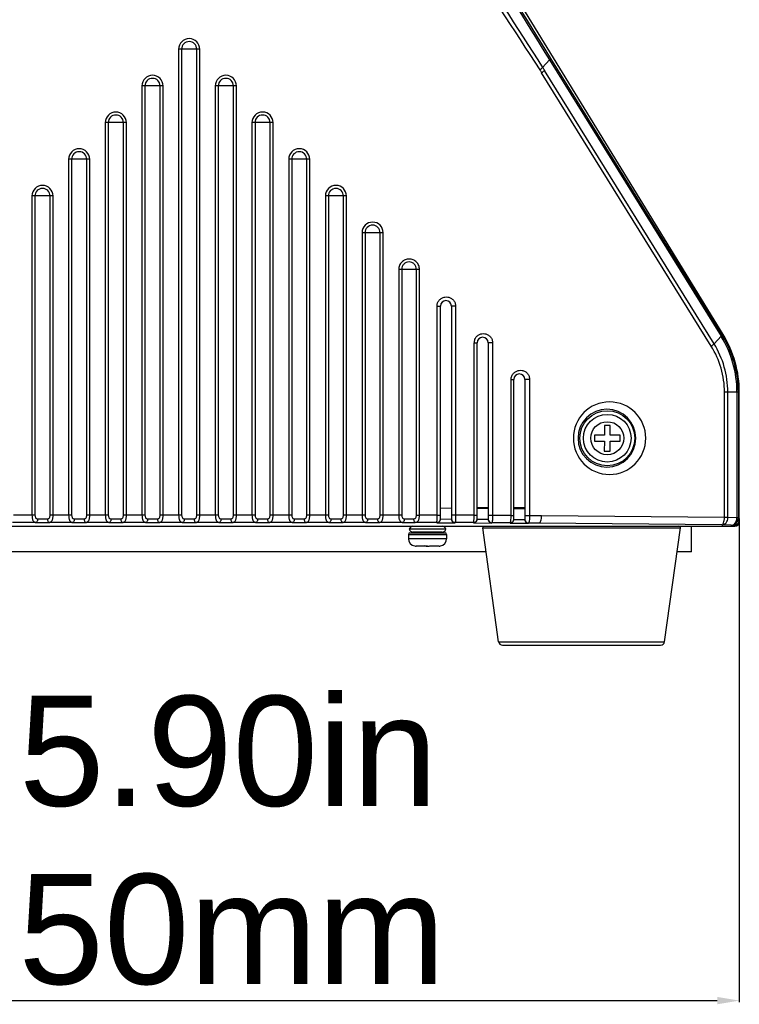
# Model space of a CAD drawing. Header units: millimetres. Extents: x 19192 to 20904, y 1507 to 2734.
# Tile 68 of 80: x 20479 to 20577, y 2331 to 2465. Entities that reach past the tile are written whole.
import ezdxf

# ---------------------------------------------------------------- set-up
doc = ezdxf.new("R2010")
doc.units = ezdxf.units.MM
doc.layers.add('02___PRT_ALL_AXES', color=7, linetype='Continuous')
doc.layers.add('LAY0001', color=7, linetype='Continuous')
doc.layers.add('粗实线', color=3, linetype='Continuous', lineweight=30)
doc.styles.get("Standard").update_dxf_attribs({"font": 'Arial Regular.ttf'})
doc.dimstyles.new('ISO-25', dxfattribs={"dimtxt": 15, "dimasz": 3, "dimexe": 0.2, "dimexo": 0, "dimgap": 2, "dimtad": 1, "dimdec": 1, "dimdsep": 46, "dimtxsty": 'Standard', "dimcen": 0, "dimadec": 0, "dimazin": 0, "dimtfac": 1, "dimtdec": 1, "dimtofl": 0, "dimtmove": 0, "dimatfit": 3, "dimfxl": 1, "dimarcsym": 0})

# ---------------------------------------------------------------- blocks, each defined once
blk = doc.blocks.new('*D67')
at = {"layer": 'Defpoints', "color": 0, "transparency": 16777216}
for p in [(20426.69, 2397.37), (20576.69, 2397.37), (20576.69, 2331.74)]:
    blk.add_point(p, dxfattribs=at)
at = {"layer": '粗实线', "color": 0, "lineweight": -2, "transparency": 16777216}
for p, q in [((20426.69, 2397.37), (20426.69, 2331.54)), ((20576.69, 2397.37), (20576.69, 2331.54)), ((20429.69, 2331.74), (20573.69, 2331.74))]:
    blk.add_line(p, q, dxfattribs=at)
at = {"layer": '粗实线', "color": 0, "transparency": 16777216}
for points in [[(20429.69, 2332.24), (20429.69, 2331.24), (20426.69, 2331.74)], [(20573.69, 2332.24), (20573.69, 2331.24), (20576.69, 2331.74)]]:
    blk.add_solid(points, dxfattribs=at)
at = {"layer": '粗实线', "color": 0, "transparency": 16777216, "insert": (20501.69, 2341.39), "char_height": 15, "attachment_point": 5}
blk.add_mtext('150mm', dxfattribs=at)

msp = doc.modelspace()

# ---------------------------------------------------------------- linework, layer by layer
at = {"color": 7, "linetype": 'Continuous'}
for p, q in [((20574.48, 2422.48), (20541.15, 2476.82)), ((20503.13, 2461.37), (20500.25, 2461.37)), ((20500.25, 2461.37), (20500.25, 2397.89)), ((20500.66, 2461.37), (20500.66, 2397.89)), ((20502.72, 2397.89), (20502.72, 2461.37)), ((20503.13, 2397.89), (20503.13, 2461.37)), ((20550.83, 2459.91), (20549.87, 2458.89)), ((20550.83, 2459.91), (20574.2, 2422.25)), ((20550.94, 2460.11), (20574.32, 2422.44)), ((20572.86, 2420.91), (20549.73, 2458.17)), ((20573.24, 2421.23), (20550.12, 2458.49)), ((20498.13, 2456.37), (20495.25, 2456.37)), ((20495.25, 2456.37), (20495.25, 2397.89)), ((20495.66, 2456.37), (20495.66, 2397.89)), ((20497.72, 2397.89), (20497.72, 2456.37)), ((20498.13, 2397.89), (20498.13, 2456.37)), ((20508.13, 2456.37), (20505.25, 2456.37)), ((20505.25, 2456.37), (20505.25, 2397.89)), ((20505.66, 2456.37), (20505.66, 2397.89)), ((20507.72, 2397.89), (20507.72, 2456.37)), ((20508.13, 2397.89), (20508.13, 2456.37)), ((20493.13, 2451.37), (20490.25, 2451.37)), ((20490.25, 2451.37), (20490.25, 2397.89)), ((20490.66, 2451.37), (20490.66, 2397.89)), ((20492.72, 2397.89), (20492.72, 2451.37)), ((20493.13, 2397.89), (20493.13, 2451.37)), ((20513.13, 2451.37), (20510.25, 2451.37)), ((20510.25, 2451.37), (20510.25, 2397.89)), ((20510.66, 2451.37), (20510.66, 2397.89)), ((20512.72, 2397.89), (20512.72, 2451.37)), ((20513.13, 2397.89), (20513.13, 2451.37)), ((20488.13, 2446.37), (20485.25, 2446.37)), ((20485.25, 2446.37), (20485.25, 2397.89)), ((20485.66, 2446.37), (20485.66, 2397.89)), ((20487.72, 2397.89), (20487.72, 2446.37)), ((20488.13, 2397.89), (20488.13, 2446.37)), ((20518.13, 2446.37), (20515.25, 2446.37)), ((20515.25, 2446.37), (20515.25, 2397.89)), ((20515.66, 2446.37), (20515.66, 2397.89)), ((20517.72, 2397.89), (20517.72, 2446.37)), ((20518.13, 2397.89), (20518.13, 2446.37)), ((20483.13, 2441.37), (20480.25, 2441.37)), ((20480.25, 2441.37), (20480.25, 2397.89)), ((20480.66, 2441.37), (20480.66, 2397.89)), ((20482.72, 2397.89), (20482.72, 2441.37)), ((20483.13, 2397.89), (20483.13, 2441.37)), ((20523.13, 2441.37), (20520.25, 2441.37)), ((20520.25, 2441.37), (20520.25, 2397.89)), ((20520.66, 2441.37), (20520.66, 2397.89)), ((20522.72, 2397.89), (20522.72, 2441.37)), ((20523.13, 2397.89), (20523.13, 2441.37)), ((20528.13, 2436.37), (20525.25, 2436.37)), ((20525.25, 2436.37), (20525.25, 2397.89)), ((20525.66, 2436.37), (20525.66, 2397.89)), ((20527.72, 2397.89), (20527.72, 2436.37)), ((20528.13, 2397.89), (20528.13, 2436.37)), ((20533.09, 2431.37), (20530.26, 2431.37)), ((20530.26, 2431.37), (20530.26, 2397.89)), ((20530.66, 2431.37), (20530.66, 2397.89)), ((20532.67, 2397.89), (20532.67, 2431.37)), ((20533.09, 2397.89), (20533.09, 2431.37)), ((20535.49, 2426.37), (20535.94, 2426.37)), ((20535.49, 2397.89), (20535.49, 2426.37)), ((20535.94, 2397.36), (20535.94, 2426.37)), ((20538.01, 2426.37), (20537.44, 2426.37)), ((20537.44, 2426.37), (20537.44, 2397.35)), ((20538.01, 2426.37), (20538.01, 2397.88)), ((20574.2, 2422.25), (20573.24, 2421.23)), ((20574.28, 2422.34), (20574.2, 2422.25)), ((20574.2, 2422.25), (20574.23, 2422.21)), ((20574.32, 2422.44), (20574.35, 2422.4)), ((20574.35, 2422.4), (20574.48, 2422.48)), ((20540.54, 2421.37), (20540.94, 2421.37)), ((20540.54, 2397.87), (20540.54, 2421.37)), ((20540.94, 2397.34), (20540.94, 2421.37)), ((20543.06, 2421.37), (20542.44, 2421.37)), ((20542.44, 2421.37), (20542.44, 2397.33)), ((20543.06, 2421.37), (20543.06, 2397.85)), ((20545.58, 2416.37), (20545.94, 2416.37)), ((20545.58, 2397.83), (20545.58, 2416.37)), ((20545.94, 2397.3), (20545.94, 2416.37)), ((20548.1, 2416.37), (20547.44, 2416.37)), ((20547.44, 2416.37), (20547.44, 2397.29)), ((20548.1, 2416.37), (20548.1, 2397.81)), ((20576.69, 2414.64), (20574.66, 2414.64)), ((20574.66, 2397.55), (20574.66, 2414.64)), ((20575.12, 2397.55), (20575.12, 2414.64)), ((20576.37, 2414.64), (20576.37, 2397.5)), ((20576.56, 2414.64), (20576.56, 2397.5)), ((20576.69, 2396.97), (20576.69, 2414.64)), ((20558.3, 2410.12), (20558.29, 2408.77)), ((20559.1, 2410.12), (20558.3, 2410.12)), ((20559.09, 2408.77), (20559.1, 2410.12)), ((20558.29, 2408.77), (20556.94, 2408.78)), ((20556.94, 2408.78), (20556.94, 2407.98)), ((20560.44, 2408.76), (20559.09, 2408.77)), ((20560.44, 2407.96), (20560.44, 2408.76)), ((20556.94, 2407.98), (20558.29, 2407.97)), ((20558.29, 2407.97), (20558.28, 2406.62)), ((20559.08, 2406.62), (20559.09, 2407.97)), ((20559.09, 2407.97), (20560.44, 2407.96)), ((20558.28, 2406.62), (20559.08, 2406.62)), ((20535.94, 2398.86), (20537.44, 2398.85)), ((20542.44, 2398.87), (20540.94, 2398.87)), ((20540.94, 2398.84), (20542.44, 2398.83)), ((20547.44, 2398.87), (20545.94, 2398.87)), ((20545.94, 2398.8), (20547.44, 2398.79)), ((20546.19, 2398.8), (20546.19, 2398.87)), ((20480.66, 2397.89), (20477.72, 2397.89)), ((20485.66, 2397.89), (20482.72, 2397.89)), ((20490.66, 2397.89), (20487.72, 2397.89)), ((20495.66, 2397.89), (20492.72, 2397.89)), ((20500.66, 2397.89), (20497.72, 2397.89)), ((20505.66, 2397.89), (20502.72, 2397.89)), ((20510.66, 2397.89), (20507.72, 2397.89)), ((20515.66, 2397.89), (20512.72, 2397.89)), ((20520.66, 2397.89), (20517.72, 2397.89)), ((20525.66, 2397.89), (20522.72, 2397.89)), ((20530.66, 2397.89), (20527.72, 2397.89)), ((20532.67, 2397.89), (20533.09, 2397.89)), ((20535.49, 2397.89), (20533.09, 2397.89)), ((20535.49, 2397.89), (20535.94, 2397.89)), ((20538.01, 2397.88), (20537.44, 2397.88)), ((20540.54, 2397.87), (20538.01, 2397.88)), ((20540.54, 2397.87), (20540.94, 2397.87)), ((20543.06, 2397.85), (20542.44, 2397.85)), ((20545.58, 2397.83), (20543.06, 2397.85)), ((20545.58, 2397.83), (20545.94, 2397.83)), ((20548.1, 2397.81), (20547.44, 2397.81)), ((20549.73, 2397.8), (20548.1, 2397.81)), ((20574.66, 2397.55), (20549.73, 2397.8)), ((20575.12, 2397.55), (20574.66, 2397.55)), ((20576.37, 2397.5), (20575.12, 2397.55)), ((20576.56, 2397.5), (20576.37, 2397.5)), ((20576.56, 2397.5), (20576.69, 2397.37)), ((20427.29, 2396.37), (20576.09, 2396.37)), ((20480.77, 2396.89), (20477.61, 2396.89)), ((20485.77, 2396.89), (20482.61, 2396.89)), ((20490.77, 2396.89), (20487.61, 2396.89)), ((20495.77, 2396.89), (20492.61, 2396.89)), ((20500.77, 2396.89), (20497.61, 2396.89)), ((20505.77, 2396.89), (20502.61, 2396.89)), ((20510.77, 2396.89), (20507.61, 2396.89)), ((20515.77, 2396.89), (20512.61, 2396.89)), ((20520.77, 2396.89), (20517.61, 2396.89)), ((20525.77, 2396.89), (20522.61, 2396.89)), ((20530.02, 2396.89), (20527.61, 2396.89)), ((20530.78, 2396.89), (20530.02, 2396.89)), ((20535.44, 2396.89), (20532.51, 2396.89)), ((20535.44, 2396.85), (20535.44, 2396.89)), ((20535.44, 2396.85), (20537.94, 2396.84)), ((20535.94, 2397.36), (20537.44, 2397.35)), ((20537.94, 2396.88), (20537.94, 2396.84)), ((20540.44, 2396.87), (20537.94, 2396.88)), ((20540.44, 2396.83), (20540.44, 2396.87)), ((20540.44, 2396.83), (20542.94, 2396.81)), ((20540.94, 2397.34), (20542.44, 2397.33)), ((20541.72, 2396.14), (20568.66, 2396.14)), ((20542.94, 2396.85), (20542.94, 2396.81)), ((20545.44, 2396.83), (20542.94, 2396.85)), ((20545.44, 2396.79), (20545.44, 2396.83)), ((20545.44, 2396.79), (20547.94, 2396.77)), ((20545.94, 2397.3), (20547.44, 2397.29)), ((20547.94, 2396.81), (20547.94, 2396.77)), ((20549.38, 2396.8), (20547.94, 2396.81)), ((20574.3, 2396.55), (20549.38, 2396.8)), ((20570.19, 2392.87), (20570.19, 2396.37)), ((20575.56, 2396.5), (20574.3, 2396.55)), ((20575.56, 2396.5), (20575.69, 2396.37)), ((20531.59, 2395.27), (20536.79, 2395.27)), ((20536.68, 2395.97), (20531.7, 2395.97)), ((20531.79, 2395.47), (20536.59, 2395.47)), ((20536.19, 2395.57), (20532.19, 2395.57)), ((20536.79, 2394.67), (20531.59, 2394.67)), ((20532.44, 2393.68), (20532.45, 2393.69)), ((20532.44, 2393.68), (20532.44, 2393.68)), ((20533.82, 2393.67), (20532.63, 2393.67)), ((20534.19, 2393.68), (20533.82, 2393.69)), ((20533.82, 2393.67), (20533.82, 2393.69)), ((20534.56, 2393.67), (20534.56, 2393.69)), ((20535.75, 2393.67), (20534.56, 2393.67)), ((20534.58, 2393.67), (20534.58, 2393.69)), ((20534.6, 2393.67), (20534.6, 2393.69)), ((20534.62, 2393.69), (20534.62, 2393.67)), ((20535.93, 2393.68), (20535.93, 2393.69)), ((20535.94, 2393.68), (20535.93, 2393.68)), ((20535.95, 2393.69), (20535.94, 2393.68)), ((20535.94, 2393.68), (20535.94, 2393.68)), ((20542.18, 2392.87), (20461.2, 2392.87)), ((20570.19, 2392.87), (20568.2, 2392.87)), ((20543.87, 2380.64), (20566.51, 2380.64)), ((20544.42, 2380.17), (20565.96, 2380.17))]:
    msp.add_line(p, q, dxfattribs=at)
for radius in [3.75, 3.25, 2.25]:
    msp.add_circle((20558.69, 2408.37), radius, dxfattribs=at)
for centre, radius, start, end in [((26110, 5908.59), 6541.79, 211.643166, 211.812748), ((25630.43, 5742.82), 6049.48, 212.69126, 212.877428), ((26469.24, 6153.29), 6976.29, 211.806711, 211.966221), ((25356.12, 5604.96), 5744.87, 213.012059, 213.20849), ((20501.69, 2461.37), 1.44, 0, 180), ((20501.69, 2461.37), 1.03, 0, 180), ((20496.69, 2456.37), 1.44, 0, 180), ((20506.69, 2456.37), 1.44, 0, 180), ((20688.63, 2545.95), 164.31, 212.1286, 212.2915), ((20689.36, 2544.89), 163.86, 211.6558, 211.8203), ((20496.69, 2456.37), 1.03, 0, 180), ((20506.69, 2456.37), 1.03, 0, 180), ((20491.69, 2451.37), 1.44, 0, 180), ((20491.69, 2451.37), 1.03, 0, 180), ((20511.69, 2451.37), 1.44, 0, 180), ((20511.69, 2451.37), 1.03, 0, 180), ((20486.69, 2446.37), 1.44, 0, 180), ((20486.69, 2446.37), 1.03, 0, 180), ((20516.69, 2446.37), 1.44, 0, 180), ((20516.69, 2446.37), 1.03, 0, 180), ((20481.69, 2441.37), 1.44, 0, 180), ((20481.69, 2441.37), 1.03, 0, 180), ((20521.69, 2441.37), 1.44, 0, 180), ((20521.69, 2441.37), 1.03, 0, 180), ((20526.69, 2436.37), 1.44, 0, 180), ((20526.69, 2436.37), 1.03, 0, 180), ((20536.69, 2426.37), 0.75, 0, 180), ((20541.79, 2421.37), 1.25, 160.1846, 179.8833), ((20541.69, 2421.37), 0.75, 0, 180), ((20561.92, 2414.64), 14.45, 359.9988, 31.6047), ((20561.83, 2414.65), 14.72, 31.5285, 31.7627), ((20561.83, 2414.64), 14.73, 31.3392, 31.5285), ((20561.81, 2414.64), 14.75, 0.0012, 31.3381), ((20561.69, 2414.64), 15, 0, 31.5169), ((20562.86, 2414.64), 11.81, 359.9842, 32.0847), ((20562.61, 2414.64), 12.51, 359.982, 31.8079), ((20546.69, 2416.37), 0.75, 0, 180), ((20559, 2408.37), 4.94, 0.0032, 179.9968), ((20558.64, 2408.37), 3.94, 0.0027, 179.9973), ((20559, 2408.37), 4.94, 180.0032, 359.9968), ((20558.64, 2408.37), 3.94, 180.0027, 359.9973), ((20531.69, 2428.38), 30.99, 268.7897, 271.0841), ((20535.44, 2397.39), 0.5, 269.9724, 0.0079), ((20537.94, 2397.38), 0.5, 179.9921, 270.0276), ((20575.56, 2397.5), 1, 270.0471, 359.9529), ((20481.69, 2457.42), 60.53, 269.1265, 270.8735), ((20486.69, 2457.42), 60.53, 269.1265, 270.8735), ((20491.69, 2457.42), 60.53, 269.1265, 270.8735), ((20496.69, 2457.42), 60.53, 269.1265, 270.8735), ((20501.69, 2457.42), 60.53, 269.1265, 270.8735), ((20506.69, 2457.42), 60.53, 269.1265, 270.8735), ((20511.69, 2457.42), 60.53, 269.1265, 270.8735), ((20516.69, 2457.42), 60.53, 269.1265, 270.8735), ((20521.69, 2457.42), 60.53, 269.1265, 270.8735), ((20526.69, 2457.42), 60.53, 269.1265, 270.8735), ((20531.69, 2457.51), 60.63, 269.1339, 270.776), ((20532.19, 2395.87), 0.5, 90, 168.463), ((20536.19, 2395.87), 0.5, 11.537, 90), ((20540.44, 2397.37), 0.5, 269.9724, 0.0079), ((20541.92, 2396.17), 0.2, 90, 187.9072), ((20542.94, 2397.35), 0.5, 179.9921, 270.0276), ((20545.44, 2397.33), 0.5, 269.9724, 0.0079), ((20547.94, 2397.31), 0.5, 179.9921, 270.0276), ((20568.46, 2396.17), 0.2, 352.0928, 90), ((20576.09, 2396.97), 0.6, 270, 0), ((20531.79, 2395.27), 0.2, 90, 180), ((20532.19, 2396.07), 0.5, 191.537, 270), ((20536.19, 2396.07), 0.5, 270, 348.463), ((20536.59, 2395.27), 0.2, 0, 90), ((20532.59, 2394.67), 1, 180, 261.3065), ((20532.63, 2394.73), 1.06, 259.7896, 270.0072), ((20532.65, 2394.73), 1.06, 259.0545, 270.0075), ((20534.33, 2400.2), 6.52, 272.3353, 272.538), ((20535.75, 2394.73), 1.06, 269.9928, 280.2465), ((20535.75, 2394.71), 1.04, 280.2742, 280.9779), ((20535.79, 2394.67), 1, 278.6935, 0), ((20544.42, 2380.72), 0.55, 187.9072, 270), ((20565.96, 2380.72), 0.55, 270, 352.0928)]:
    msp.add_arc(centre, radius, start, end, dxfattribs=at)
for major_axis, start_param, end_param in [((-0.708, 0.708), -3.926648, -3.534081), ((0.708, -0.708), -0.392488, 0.785056)]:
    msp.add_ellipse((20575.69, 2397.37), major_axis=major_axis, ratio=0.999315, start_param=start_param, end_param=end_param, dxfattribs=at)
for points, knots in [([(20550.94, 2460.11), (20550.95, 2460.09), (20550.92, 2460), (20550.87, 2459.95), (20550.83, 2459.91)], [0, 0, 0, 0, 0.345694, 1, 1, 1, 1]), ([(20549.49, 2458.57), (20549.56, 2458.62), (20549.69, 2458.73), (20549.82, 2458.84), (20549.87, 2458.9)], [0, 0, 0, 0, 0.551897, 1, 1, 1, 1]), ([(20549.73, 2458.17), (20549.81, 2458.23), (20549.94, 2458.33), (20550.07, 2458.44), (20550.12, 2458.49)], [0, 0, 0, 0, 0.55199, 1, 1, 1, 1]), ([(20533.09, 2431.37), (20533.09, 2431.55), (20533.02, 2431.93), (20532.7, 2432.4), (20532.23, 2432.71), (20531.68, 2432.82), (20531.12, 2432.71), (20530.65, 2432.4), (20530.33, 2431.93), (20530.26, 2431.55), (20530.26, 2431.37)], [0, 0, 0, 0, 0.124874, 0.249809, 0.374747, 0.499612, 0.62451, 0.749555, 0.874744, 1, 1, 1, 1]), ([(20532.67, 2431.37), (20532.67, 2431.5), (20532.62, 2431.76), (20532.4, 2432.1), (20532.06, 2432.33), (20531.67, 2432.41), (20531.27, 2432.33), (20530.94, 2432.1), (20530.72, 2431.77), (20530.66, 2431.5), (20530.66, 2431.37)], [0, 0, 0, 0, 0.12489, 0.249831, 0.374765, 0.499616, 0.6245, 0.74954, 0.874735, 1, 1, 1, 1]), ([(20535.56, 2426.79), (20535.61, 2426.93), (20535.76, 2427.19), (20536.11, 2427.47), (20536.53, 2427.62), (20536.97, 2427.63), (20537.39, 2427.48), (20537.73, 2427.19), (20537.96, 2426.81), (20538.01, 2426.51), (20538.01, 2426.37)], [0, 0, 0, 0, 0.125359, 0.250467, 0.375288, 0.499906, 0.624516, 0.749356, 0.874545, 1, 1, 1, 1]), ([(20540.61, 2421.79), (20540.66, 2421.93), (20540.81, 2422.19), (20541.15, 2422.47), (20541.57, 2422.62), (20542.01, 2422.63), (20542.43, 2422.48), (20542.78, 2422.2), (20543, 2421.81), (20543.06, 2421.52), (20543.06, 2421.37)], [0, 0, 0, 0, 0.126032, 0.25119, 0.375477, 0.499263, 0.623161, 0.747811, 0.873513, 1, 1, 1, 1]), ([(20574.35, 2422.4), (20574.35, 2422.39), (20574.35, 2422.36), (20574.31, 2422.29), (20574.27, 2422.24), (20574.23, 2422.21)], [0, 0, 0, 0, 0.134689, 0.339238, 1, 1, 1, 1]), ([(20574.32, 2422.44), (20574.32, 2422.43), (20574.31, 2422.39), (20574.29, 2422.36), (20574.28, 2422.34)], [0, 0, 0, 0, 0.370565, 1, 1, 1, 1]), ([(20572.86, 2420.91), (20572.93, 2420.96), (20573.07, 2421.06), (20573.19, 2421.18), (20573.24, 2421.23)], [0, 0, 0, 0, 0.551942, 1, 1, 1, 1]), ([(20545.68, 2416.84), (20545.73, 2416.98), (20545.89, 2417.23), (20546.24, 2417.49), (20546.65, 2417.63), (20547.08, 2417.62), (20547.49, 2417.47), (20547.83, 2417.19), (20548.05, 2416.81), (20548.1, 2416.52), (20548.1, 2416.37)], [0, 0, 0, 0, 0.126905, 0.251954, 0.375361, 0.497928, 0.620835, 0.745255, 0.871811, 1, 1, 1, 1]), ([(20480.25, 2397.89), (20480.25, 2397.76), (20480.27, 2397.56), (20480.32, 2397.32), (20480.38, 2397.13), (20480.49, 2396.98), (20480.65, 2396.9), (20480.73, 2396.89), (20480.77, 2396.89)], [0, 0, 0, 0, 0.323868, 0.469563, 0.598416, 0.80656, 0.90067, 1, 1, 1, 1]), ([(20480.66, 2397.89), (20480.66, 2397.83), (20480.68, 2397.7), (20480.73, 2397.55), (20480.8, 2397.46), (20480.89, 2397.41), (20480.98, 2397.39), (20481.03, 2397.39)], [0, 0, 0, 0, 0.281588, 0.539485, 0.656496, 0.768979, 1, 1, 1, 1]), ([(20481.03, 2397.39), (20481.03, 2397.33), (20481.02, 2397.21), (20480.96, 2397.05), (20480.88, 2396.93), (20480.8, 2396.89), (20480.77, 2396.89)], [0, 0, 0, 0, 0.312816, 0.594761, 0.822527, 1, 1, 1, 1]), ([(20481.03, 2397.39), (20481.14, 2397.39), (20481.58, 2397.38), (20482.01, 2397.39), (20482.35, 2397.39)], [0, 0, 0, 0, 0.240049, 1, 1, 1, 1]), ([(20482.35, 2397.39), (20482.4, 2397.39), (20482.48, 2397.41), (20482.58, 2397.46), (20482.65, 2397.55), (20482.7, 2397.7), (20482.72, 2397.83), (20482.72, 2397.89)], [0, 0, 0, 0, 0.230889, 0.343283, 0.460215, 0.718135, 1, 1, 1, 1]), ([(20482.35, 2397.39), (20482.35, 2397.33), (20482.36, 2397.21), (20482.42, 2397.05), (20482.5, 2396.93), (20482.58, 2396.89), (20482.61, 2396.89)], [0, 0, 0, 0, 0.312812, 0.594757, 0.822525, 1, 1, 1, 1]), ([(20482.61, 2396.89), (20482.65, 2396.89), (20482.73, 2396.9), (20482.89, 2396.98), (20483, 2397.13), (20483.06, 2397.32), (20483.11, 2397.56), (20483.13, 2397.76), (20483.13, 2397.89)], [0, 0, 0, 0, 0.099288, 0.193323, 0.401283, 0.530068, 0.675775, 1, 1, 1, 1]), ([(20485.25, 2397.89), (20485.25, 2397.76), (20485.27, 2397.56), (20485.32, 2397.32), (20485.38, 2397.13), (20485.49, 2396.98), (20485.65, 2396.9), (20485.73, 2396.89), (20485.77, 2396.89)], [0, 0, 0, 0, 0.323874, 0.469571, 0.598426, 0.806569, 0.900672, 1, 1, 1, 1]), ([(20485.66, 2397.89), (20485.66, 2397.83), (20485.68, 2397.7), (20485.73, 2397.55), (20485.8, 2397.46), (20485.89, 2397.41), (20485.98, 2397.39), (20486.03, 2397.39)], [0, 0, 0, 0, 0.281593, 0.539495, 0.656509, 0.768992, 1, 1, 1, 1]), ([(20486.03, 2397.39), (20486.03, 2397.33), (20486.02, 2397.21), (20485.96, 2397.05), (20485.88, 2396.93), (20485.8, 2396.89), (20485.77, 2396.89)], [0, 0, 0, 0, 0.312816, 0.594761, 0.822526, 1, 1, 1, 1]), ([(20486.03, 2397.39), (20486.14, 2397.39), (20486.58, 2397.38), (20487.01, 2397.39), (20487.35, 2397.39)], [0, 0, 0, 0, 0.24005, 1, 1, 1, 1]), ([(20487.35, 2397.39), (20487.4, 2397.39), (20487.48, 2397.41), (20487.58, 2397.46), (20487.65, 2397.55), (20487.7, 2397.7), (20487.72, 2397.83), (20487.72, 2397.89)], [0, 0, 0, 0, 0.230911, 0.343307, 0.460229, 0.718131, 1, 1, 1, 1]), ([(20487.35, 2397.39), (20487.35, 2397.33), (20487.36, 2397.21), (20487.42, 2397.05), (20487.5, 2396.93), (20487.58, 2396.89), (20487.61, 2396.89)], [0, 0, 0, 0, 0.312812, 0.594757, 0.822525, 1, 1, 1, 1]), ([(20487.61, 2396.89), (20487.65, 2396.89), (20487.73, 2396.9), (20487.89, 2396.98), (20488, 2397.13), (20488.06, 2397.32), (20488.11, 2397.56), (20488.13, 2397.76), (20488.13, 2397.89)], [0, 0, 0, 0, 0.099299, 0.19334, 0.401299, 0.530073, 0.675772, 1, 1, 1, 1]), ([(20490.25, 2397.89), (20490.25, 2397.76), (20490.27, 2397.56), (20490.32, 2397.32), (20490.38, 2397.13), (20490.49, 2396.98), (20490.65, 2396.9), (20490.73, 2396.89), (20490.77, 2396.89)], [0, 0, 0, 0, 0.323874, 0.469571, 0.598426, 0.806569, 0.900672, 1, 1, 1, 1]), ([(20490.66, 2397.89), (20490.66, 2397.83), (20490.68, 2397.7), (20490.73, 2397.55), (20490.8, 2397.46), (20490.89, 2397.41), (20490.98, 2397.39), (20491.03, 2397.39)], [0, 0, 0, 0, 0.281593, 0.539495, 0.656509, 0.768992, 1, 1, 1, 1]), ([(20491.03, 2397.39), (20491.03, 2397.33), (20491.02, 2397.21), (20490.96, 2397.05), (20490.88, 2396.93), (20490.8, 2396.89), (20490.77, 2396.89)], [0, 0, 0, 0, 0.312816, 0.594761, 0.822526, 1, 1, 1, 1]), ([(20491.03, 2397.39), (20491.14, 2397.39), (20491.58, 2397.38), (20492.01, 2397.39), (20492.35, 2397.39)], [0, 0, 0, 0, 0.24005, 1, 1, 1, 1]), ([(20492.35, 2397.39), (20492.4, 2397.39), (20492.48, 2397.41), (20492.58, 2397.46), (20492.65, 2397.55), (20492.7, 2397.7), (20492.72, 2397.83), (20492.72, 2397.89)], [0, 0, 0, 0, 0.230911, 0.343307, 0.460229, 0.718131, 1, 1, 1, 1]), ([(20492.35, 2397.39), (20492.35, 2397.33), (20492.36, 2397.21), (20492.42, 2397.05), (20492.5, 2396.93), (20492.58, 2396.89), (20492.61, 2396.89)], [0, 0, 0, 0, 0.312812, 0.594757, 0.822525, 1, 1, 1, 1]), ([(20492.61, 2396.89), (20492.65, 2396.89), (20492.73, 2396.9), (20492.89, 2396.98), (20493, 2397.13), (20493.06, 2397.32), (20493.11, 2397.56), (20493.13, 2397.76), (20493.13, 2397.89)], [0, 0, 0, 0, 0.099299, 0.19334, 0.401299, 0.530073, 0.675772, 1, 1, 1, 1]), ([(20495.25, 2397.89), (20495.25, 2397.76), (20495.27, 2397.56), (20495.32, 2397.32), (20495.38, 2397.13), (20495.49, 2396.98), (20495.65, 2396.9), (20495.73, 2396.89), (20495.77, 2396.89)], [0, 0, 0, 0, 0.323868, 0.469563, 0.598416, 0.80656, 0.90067, 1, 1, 1, 1]), ([(20495.66, 2397.89), (20495.66, 2397.83), (20495.68, 2397.7), (20495.73, 2397.55), (20495.8, 2397.46), (20495.89, 2397.41), (20495.98, 2397.39), (20496.03, 2397.39)], [0, 0, 0, 0, 0.281588, 0.539485, 0.656496, 0.768979, 1, 1, 1, 1]), ([(20496.03, 2397.39), (20496.03, 2397.33), (20496.02, 2397.21), (20495.96, 2397.05), (20495.88, 2396.93), (20495.8, 2396.89), (20495.77, 2396.89)], [0, 0, 0, 0, 0.312816, 0.594761, 0.822527, 1, 1, 1, 1]), ([(20496.03, 2397.39), (20496.14, 2397.39), (20496.58, 2397.38), (20497.01, 2397.39), (20497.35, 2397.39)], [0, 0, 0, 0, 0.240049, 1, 1, 1, 1]), ([(20497.35, 2397.39), (20497.4, 2397.39), (20497.48, 2397.41), (20497.58, 2397.46), (20497.65, 2397.55), (20497.7, 2397.7), (20497.72, 2397.83), (20497.72, 2397.89)], [0, 0, 0, 0, 0.230889, 0.343283, 0.460215, 0.718135, 1, 1, 1, 1]), ([(20497.35, 2397.39), (20497.35, 2397.33), (20497.36, 2397.21), (20497.42, 2397.05), (20497.5, 2396.93), (20497.58, 2396.89), (20497.61, 2396.89)], [0, 0, 0, 0, 0.312812, 0.594757, 0.822525, 1, 1, 1, 1]), ([(20497.61, 2396.89), (20497.65, 2396.89), (20497.73, 2396.9), (20497.89, 2396.98), (20498, 2397.13), (20498.06, 2397.32), (20498.11, 2397.56), (20498.13, 2397.76), (20498.13, 2397.89)], [0, 0, 0, 0, 0.099288, 0.193323, 0.401283, 0.530068, 0.675775, 1, 1, 1, 1]), ([(20500.25, 2397.89), (20500.25, 2397.76), (20500.27, 2397.56), (20500.32, 2397.32), (20500.38, 2397.13), (20500.49, 2396.98), (20500.65, 2396.9), (20500.73, 2396.89), (20500.77, 2396.89)], [0, 0, 0, 0, 0.323874, 0.469571, 0.598426, 0.806569, 0.900672, 1, 1, 1, 1]), ([(20500.66, 2397.89), (20500.66, 2397.83), (20500.68, 2397.7), (20500.73, 2397.55), (20500.8, 2397.46), (20500.89, 2397.41), (20500.98, 2397.39), (20501.03, 2397.39)], [0, 0, 0, 0, 0.281593, 0.539495, 0.656509, 0.768992, 1, 1, 1, 1]), ([(20501.03, 2397.39), (20501.03, 2397.33), (20501.02, 2397.21), (20500.96, 2397.05), (20500.88, 2396.93), (20500.8, 2396.89), (20500.77, 2396.89)], [0, 0, 0, 0, 0.312816, 0.594761, 0.822526, 1, 1, 1, 1]), ([(20501.03, 2397.39), (20501.14, 2397.39), (20501.58, 2397.38), (20502.01, 2397.39), (20502.35, 2397.39)], [0, 0, 0, 0, 0.24005, 1, 1, 1, 1]), ([(20502.35, 2397.39), (20502.4, 2397.39), (20502.48, 2397.41), (20502.58, 2397.46), (20502.65, 2397.55), (20502.7, 2397.7), (20502.72, 2397.83), (20502.72, 2397.89)], [0, 0, 0, 0, 0.230911, 0.343307, 0.460229, 0.718131, 1, 1, 1, 1]), ([(20502.35, 2397.39), (20502.35, 2397.33), (20502.36, 2397.21), (20502.42, 2397.05), (20502.5, 2396.93), (20502.58, 2396.89), (20502.61, 2396.89)], [0, 0, 0, 0, 0.312812, 0.594757, 0.822525, 1, 1, 1, 1]), ([(20502.61, 2396.89), (20502.65, 2396.89), (20502.73, 2396.9), (20502.89, 2396.98), (20503, 2397.13), (20503.06, 2397.32), (20503.11, 2397.56), (20503.13, 2397.76), (20503.13, 2397.89)], [0, 0, 0, 0, 0.099299, 0.19334, 0.401299, 0.530073, 0.675772, 1, 1, 1, 1]), ([(20505.25, 2397.89), (20505.25, 2397.76), (20505.27, 2397.56), (20505.32, 2397.32), (20505.38, 2397.13), (20505.49, 2396.98), (20505.65, 2396.9), (20505.73, 2396.89), (20505.77, 2396.89)], [0, 0, 0, 0, 0.323874, 0.469571, 0.598426, 0.806569, 0.900672, 1, 1, 1, 1]), ([(20505.66, 2397.89), (20505.66, 2397.83), (20505.68, 2397.7), (20505.73, 2397.55), (20505.8, 2397.46), (20505.89, 2397.41), (20505.98, 2397.39), (20506.03, 2397.39)], [0, 0, 0, 0, 0.281593, 0.539495, 0.656509, 0.768992, 1, 1, 1, 1]), ([(20506.03, 2397.39), (20506.03, 2397.33), (20506.02, 2397.21), (20505.96, 2397.05), (20505.88, 2396.93), (20505.8, 2396.89), (20505.77, 2396.89)], [0, 0, 0, 0, 0.312816, 0.594761, 0.822526, 1, 1, 1, 1]), ([(20506.03, 2397.39), (20506.14, 2397.39), (20506.58, 2397.38), (20507.01, 2397.39), (20507.35, 2397.39)], [0, 0, 0, 0, 0.24005, 1, 1, 1, 1]), ([(20507.35, 2397.39), (20507.4, 2397.39), (20507.48, 2397.41), (20507.58, 2397.46), (20507.65, 2397.55), (20507.7, 2397.7), (20507.72, 2397.83), (20507.72, 2397.89)], [0, 0, 0, 0, 0.230911, 0.343307, 0.460229, 0.718131, 1, 1, 1, 1]), ([(20507.35, 2397.39), (20507.35, 2397.33), (20507.36, 2397.21), (20507.42, 2397.05), (20507.5, 2396.93), (20507.58, 2396.89), (20507.61, 2396.89)], [0, 0, 0, 0, 0.312812, 0.594757, 0.822525, 1, 1, 1, 1]), ([(20507.61, 2396.89), (20507.65, 2396.89), (20507.73, 2396.9), (20507.89, 2396.98), (20508, 2397.13), (20508.06, 2397.32), (20508.11, 2397.56), (20508.13, 2397.76), (20508.13, 2397.89)], [0, 0, 0, 0, 0.099299, 0.19334, 0.401299, 0.530073, 0.675772, 1, 1, 1, 1]), ([(20510.25, 2397.89), (20510.25, 2397.76), (20510.27, 2397.56), (20510.32, 2397.32), (20510.38, 2397.13), (20510.49, 2396.98), (20510.65, 2396.9), (20510.73, 2396.89), (20510.77, 2396.89)], [0, 0, 0, 0, 0.323868, 0.469563, 0.598416, 0.80656, 0.90067, 1, 1, 1, 1]), ([(20510.66, 2397.89), (20510.66, 2397.83), (20510.68, 2397.7), (20510.73, 2397.55), (20510.8, 2397.46), (20510.89, 2397.41), (20510.98, 2397.39), (20511.03, 2397.39)], [0, 0, 0, 0, 0.281588, 0.539485, 0.656496, 0.768979, 1, 1, 1, 1]), ([(20511.03, 2397.39), (20511.03, 2397.33), (20511.02, 2397.21), (20510.96, 2397.05), (20510.88, 2396.93), (20510.8, 2396.89), (20510.77, 2396.89)], [0, 0, 0, 0, 0.312816, 0.594761, 0.822527, 1, 1, 1, 1]), ([(20511.03, 2397.39), (20511.14, 2397.39), (20511.58, 2397.38), (20512.01, 2397.39), (20512.35, 2397.39)], [0, 0, 0, 0, 0.240049, 1, 1, 1, 1]), ([(20512.35, 2397.39), (20512.4, 2397.39), (20512.48, 2397.41), (20512.58, 2397.46), (20512.65, 2397.55), (20512.7, 2397.7), (20512.72, 2397.83), (20512.72, 2397.89)], [0, 0, 0, 0, 0.230889, 0.343283, 0.460215, 0.718135, 1, 1, 1, 1]), ([(20512.35, 2397.39), (20512.35, 2397.33), (20512.36, 2397.21), (20512.42, 2397.05), (20512.5, 2396.93), (20512.58, 2396.89), (20512.61, 2396.89)], [0, 0, 0, 0, 0.312812, 0.594757, 0.822525, 1, 1, 1, 1]), ([(20512.61, 2396.89), (20512.65, 2396.89), (20512.73, 2396.9), (20512.89, 2396.98), (20513, 2397.13), (20513.06, 2397.32), (20513.11, 2397.56), (20513.13, 2397.76), (20513.13, 2397.89)], [0, 0, 0, 0, 0.099288, 0.193323, 0.401283, 0.530068, 0.675775, 1, 1, 1, 1]), ([(20515.25, 2397.89), (20515.25, 2397.76), (20515.27, 2397.56), (20515.32, 2397.32), (20515.38, 2397.13), (20515.49, 2396.98), (20515.65, 2396.9), (20515.73, 2396.89), (20515.77, 2396.89)], [0, 0, 0, 0, 0.323868, 0.469563, 0.598416, 0.80656, 0.90067, 1, 1, 1, 1]), ([(20515.66, 2397.89), (20515.66, 2397.83), (20515.68, 2397.7), (20515.73, 2397.55), (20515.8, 2397.46), (20515.89, 2397.41), (20515.98, 2397.39), (20516.03, 2397.39)], [0, 0, 0, 0, 0.281588, 0.539485, 0.656496, 0.768979, 1, 1, 1, 1]), ([(20516.03, 2397.39), (20516.03, 2397.33), (20516.02, 2397.21), (20515.96, 2397.05), (20515.88, 2396.93), (20515.8, 2396.89), (20515.77, 2396.89)], [0, 0, 0, 0, 0.312816, 0.594761, 0.822527, 1, 1, 1, 1]), ([(20516.03, 2397.39), (20516.14, 2397.39), (20516.58, 2397.38), (20517.01, 2397.39), (20517.35, 2397.39)], [0, 0, 0, 0, 0.240049, 1, 1, 1, 1]), ([(20517.35, 2397.39), (20517.4, 2397.39), (20517.48, 2397.41), (20517.58, 2397.46), (20517.65, 2397.55), (20517.7, 2397.7), (20517.72, 2397.83), (20517.72, 2397.89)], [0, 0, 0, 0, 0.230889, 0.343283, 0.460215, 0.718135, 1, 1, 1, 1]), ([(20517.35, 2397.39), (20517.35, 2397.33), (20517.36, 2397.21), (20517.42, 2397.05), (20517.5, 2396.93), (20517.58, 2396.89), (20517.61, 2396.89)], [0, 0, 0, 0, 0.312812, 0.594757, 0.822525, 1, 1, 1, 1]), ([(20517.61, 2396.89), (20517.65, 2396.89), (20517.73, 2396.9), (20517.89, 2396.98), (20518, 2397.13), (20518.06, 2397.32), (20518.11, 2397.56), (20518.13, 2397.76), (20518.13, 2397.89)], [0, 0, 0, 0, 0.099288, 0.193323, 0.401283, 0.530068, 0.675775, 1, 1, 1, 1]), ([(20520.25, 2397.89), (20520.25, 2397.76), (20520.27, 2397.56), (20520.32, 2397.32), (20520.38, 2397.13), (20520.49, 2396.98), (20520.65, 2396.9), (20520.73, 2396.89), (20520.77, 2396.89)], [0, 0, 0, 0, 0.323874, 0.469571, 0.598426, 0.806569, 0.900672, 1, 1, 1, 1]), ([(20520.66, 2397.89), (20520.66, 2397.83), (20520.68, 2397.7), (20520.73, 2397.55), (20520.8, 2397.46), (20520.89, 2397.41), (20520.98, 2397.39), (20521.03, 2397.39)], [0, 0, 0, 0, 0.281593, 0.539495, 0.656509, 0.768992, 1, 1, 1, 1]), ([(20521.03, 2397.39), (20521.03, 2397.33), (20521.02, 2397.21), (20520.96, 2397.05), (20520.88, 2396.93), (20520.8, 2396.89), (20520.77, 2396.89)], [0, 0, 0, 0, 0.312816, 0.594761, 0.822526, 1, 1, 1, 1]), ([(20521.03, 2397.39), (20521.14, 2397.39), (20521.58, 2397.38), (20522.01, 2397.39), (20522.35, 2397.39)], [0, 0, 0, 0, 0.24005, 1, 1, 1, 1]), ([(20522.35, 2397.39), (20522.4, 2397.39), (20522.48, 2397.41), (20522.58, 2397.46), (20522.65, 2397.55), (20522.7, 2397.7), (20522.72, 2397.83), (20522.72, 2397.89)], [0, 0, 0, 0, 0.230911, 0.343307, 0.460229, 0.718131, 1, 1, 1, 1]), ([(20522.35, 2397.39), (20522.35, 2397.33), (20522.36, 2397.21), (20522.42, 2397.05), (20522.5, 2396.93), (20522.58, 2396.89), (20522.61, 2396.89)], [0, 0, 0, 0, 0.312812, 0.594757, 0.822525, 1, 1, 1, 1]), ([(20522.61, 2396.89), (20522.65, 2396.89), (20522.73, 2396.9), (20522.89, 2396.98), (20523, 2397.13), (20523.06, 2397.32), (20523.11, 2397.56), (20523.13, 2397.76), (20523.13, 2397.89)], [0, 0, 0, 0, 0.099299, 0.19334, 0.401299, 0.530073, 0.675772, 1, 1, 1, 1]), ([(20525.25, 2397.89), (20525.25, 2397.76), (20525.27, 2397.56), (20525.32, 2397.32), (20525.38, 2397.13), (20525.49, 2396.98), (20525.65, 2396.9), (20525.73, 2396.89), (20525.77, 2396.89)], [0, 0, 0, 0, 0.323874, 0.469571, 0.598426, 0.806569, 0.900672, 1, 1, 1, 1]), ([(20525.66, 2397.89), (20525.66, 2397.83), (20525.68, 2397.7), (20525.73, 2397.55), (20525.8, 2397.46), (20525.89, 2397.41), (20525.98, 2397.39), (20526.03, 2397.39)], [0, 0, 0, 0, 0.281593, 0.539495, 0.656509, 0.768992, 1, 1, 1, 1]), ([(20526.03, 2397.39), (20526.03, 2397.33), (20526.02, 2397.21), (20525.96, 2397.05), (20525.88, 2396.93), (20525.8, 2396.89), (20525.77, 2396.89)], [0, 0, 0, 0, 0.312816, 0.594761, 0.822526, 1, 1, 1, 1]), ([(20526.03, 2397.39), (20526.14, 2397.39), (20526.58, 2397.38), (20527.01, 2397.39), (20527.35, 2397.39)], [0, 0, 0, 0, 0.24005, 1, 1, 1, 1]), ([(20527.35, 2397.39), (20527.4, 2397.39), (20527.48, 2397.41), (20527.58, 2397.46), (20527.65, 2397.55), (20527.7, 2397.7), (20527.72, 2397.83), (20527.72, 2397.89)], [0, 0, 0, 0, 0.230911, 0.343307, 0.460229, 0.718131, 1, 1, 1, 1]), ([(20527.35, 2397.39), (20527.35, 2397.33), (20527.36, 2397.21), (20527.42, 2397.05), (20527.5, 2396.93), (20527.58, 2396.89), (20527.61, 2396.89)], [0, 0, 0, 0, 0.312812, 0.594757, 0.822525, 1, 1, 1, 1]), ([(20527.61, 2396.89), (20527.65, 2396.89), (20527.73, 2396.9), (20527.89, 2396.98), (20528, 2397.13), (20528.06, 2397.32), (20528.11, 2397.56), (20528.13, 2397.76), (20528.13, 2397.89)], [0, 0, 0, 0, 0.099299, 0.19334, 0.401299, 0.530073, 0.675772, 1, 1, 1, 1]), ([(20530.26, 2397.89), (20530.26, 2397.76), (20530.27, 2397.56), (20530.32, 2397.32), (20530.39, 2397.13), (20530.5, 2396.97), (20530.65, 2396.9), (20530.73, 2396.89), (20530.78, 2396.89)], [0, 0, 0, 0, 0.323763, 0.46927, 0.597833, 0.805501, 0.899886, 1, 1, 1, 1]), ([(20530.66, 2397.89), (20530.66, 2397.83), (20530.68, 2397.7), (20530.73, 2397.55), (20530.81, 2397.46), (20530.9, 2397.41), (20530.98, 2397.39), (20531.04, 2397.39)], [0, 0, 0, 0, 0.281523, 0.538939, 0.655688, 0.76816, 1, 1, 1, 1]), ([(20531.04, 2397.39), (20531.04, 2397.33), (20531.02, 2397.21), (20530.97, 2397.05), (20530.89, 2396.93), (20530.81, 2396.89), (20530.78, 2396.89)], [0, 0, 0, 0, 0.313559, 0.595921, 0.823473, 1, 1, 1, 1]), ([(20532.28, 2397.39), (20532.33, 2397.39), (20532.42, 2397.4), (20532.52, 2397.46), (20532.6, 2397.55), (20532.66, 2397.7), (20532.67, 2397.82), (20532.67, 2397.89)], [0, 0, 0, 0, 0.236475, 0.350984, 0.468533, 0.723503, 1, 1, 1, 1]), ([(20532.28, 2397.39), (20532.28, 2397.33), (20532.29, 2397.21), (20532.34, 2397.03), (20532.44, 2396.9), (20532.51, 2396.89)], [0, 0, 0, 0, 0.32589, 0.616662, 1, 1, 1, 1]), ([(20532.51, 2396.89), (20532.6, 2396.89), (20532.78, 2396.93), (20532.94, 2397.12), (20533.02, 2397.31), (20533.08, 2397.56), (20533.09, 2397.76), (20533.09, 2397.89)], [0, 0, 0, 0, 0.202366, 0.414149, 0.5415, 0.684219, 1, 1, 1, 1]), ([(20535.44, 2396.89), (20535.44, 2396.89), (20535.45, 2396.9), (20535.45, 2396.91), (20535.45, 2396.94), (20535.46, 2396.99), (20535.47, 2397.07), (20535.48, 2397.2), (20535.48, 2397.34), (20535.49, 2397.58), (20535.49, 2397.76), (20535.49, 2397.89)], [0, 0, 0, 0, 0.008607, 0.025616, 0.051411, 0.085889, 0.179731, 0.3039, 0.453901, 0.624217, 1, 1, 1, 1]), ([(20538.01, 2397.88), (20538.01, 2397.75), (20538.01, 2397.57), (20538, 2397.34), (20537.99, 2397.19), (20537.98, 2397.06), (20537.97, 2396.97), (20537.96, 2396.91), (20537.95, 2396.89), (20537.94, 2396.88), (20537.94, 2396.88)], [0, 0, 0, 0, 0.374215, 0.543912, 0.693489, 0.817483, 0.91146, 0.972322, 0.990013, 1, 1, 1, 1]), ([(20540.44, 2396.87), (20540.45, 2396.87), (20540.46, 2396.9), (20540.48, 2396.96), (20540.49, 2397.05), (20540.51, 2397.18), (20540.52, 2397.32), (20540.53, 2397.56), (20540.53, 2397.74), (20540.54, 2397.87)], [0, 0, 0, 0, 0.029502, 0.090943, 0.184835, 0.308427, 0.457493, 0.626685, 1, 1, 1, 1]), ([(20543.06, 2397.85), (20543.06, 2397.73), (20543.05, 2397.54), (20543.04, 2397.31), (20543.02, 2397.16), (20543.01, 2397.04), (20542.99, 2396.94), (20542.97, 2396.89), (20542.95, 2396.85), (20542.94, 2396.85)], [0, 0, 0, 0, 0.371247, 0.539585, 0.688029, 0.811337, 0.905416, 0.967811, 1, 1, 1, 1]), ([(20545.44, 2396.83), (20545.45, 2396.84), (20545.48, 2396.87), (20545.5, 2396.93), (20545.52, 2397.02), (20545.55, 2397.2), (20545.57, 2397.47), (20545.58, 2397.71), (20545.58, 2397.83)], [0, 0, 0, 0, 0.034996, 0.09826, 0.192275, 0.315036, 0.630233, 1, 1, 1, 1]), ([(20548.1, 2397.81), (20548.1, 2397.69), (20548.1, 2397.45), (20548.06, 2397.15), (20548.02, 2396.94), (20547.98, 2396.84), (20547.95, 2396.81), (20547.94, 2396.81)], [0, 0, 0, 0, 0.367501, 0.680988, 0.897456, 0.961957, 1, 1, 1, 1]), ([(20549.38, 2396.8), (20549.43, 2396.8), (20549.51, 2396.87), (20549.58, 2396.98), (20549.65, 2397.16), (20549.72, 2397.44), (20549.73, 2397.67), (20549.73, 2397.8)], [0, 0, 0, 0, 0.142211, 0.242752, 0.364316, 0.660894, 1, 1, 1, 1]), ([(20574.3, 2396.55), (20574.36, 2396.55), (20574.44, 2396.62), (20574.51, 2396.73), (20574.58, 2396.91), (20574.64, 2397.19), (20574.66, 2397.42), (20574.66, 2397.55)], [0, 0, 0, 0, 0.142212, 0.242753, 0.364318, 0.660898, 1, 1, 1, 1]), ([(20574.3, 2396.55), (20574.41, 2396.55), (20574.63, 2396.61), (20574.9, 2396.84), (20575.08, 2397.17), (20575.12, 2397.42), (20575.12, 2397.55)], [0, 0, 0, 0, 0.226166, 0.467731, 0.728042, 1, 1, 1, 1]), ([(20575.56, 2396.5), (20575.66, 2396.5), (20575.89, 2396.56), (20576.15, 2396.79), (20576.33, 2397.12), (20576.37, 2397.37), (20576.37, 2397.5)], [0, 0, 0, 0, 0.226138, 0.4677, 0.728029, 1, 1, 1, 1]), ([(20535.44, 2396.85), (20535.5, 2396.85), (20535.62, 2396.87), (20535.78, 2396.97), (20535.91, 2397.14), (20535.94, 2397.28), (20535.94, 2397.36)], [0, 0, 0, 0, 0.220152, 0.453993, 0.713329, 1, 1, 1, 1]), ([(20537.44, 2397.35), (20537.44, 2397.27), (20537.48, 2397.12), (20537.64, 2396.91), (20537.83, 2396.84), (20537.94, 2396.84)], [0, 0, 0, 0, 0.306622, 0.567752, 1, 1, 1, 1]), ([(20540.44, 2396.83), (20540.5, 2396.83), (20540.62, 2396.85), (20540.78, 2396.95), (20540.91, 2397.12), (20540.94, 2397.26), (20540.94, 2397.34)], [0, 0, 0, 0, 0.223554, 0.459807, 0.718601, 1, 1, 1, 1]), ([(20542.44, 2397.33), (20542.44, 2397.25), (20542.48, 2397.09), (20542.65, 2396.89), (20542.83, 2396.82), (20542.94, 2396.81)], [0, 0, 0, 0, 0.314618, 0.575022, 1, 1, 1, 1]), ([(20545.44, 2396.79), (20545.5, 2396.8), (20545.62, 2396.82), (20545.79, 2396.92), (20545.91, 2397.09), (20545.94, 2397.23), (20545.94, 2397.3)], [0, 0, 0, 0, 0.227094, 0.465704, 0.723767, 1, 1, 1, 1]), ([(20547.44, 2397.29), (20547.44, 2397.21), (20547.48, 2397.05), (20547.65, 2396.85), (20547.83, 2396.78), (20547.94, 2396.77)], [0, 0, 0, 0, 0.324513, 0.583376, 1, 1, 1, 1]), ([(20532.45, 2393.69), (20532.45, 2393.69), (20532.45, 2393.69), (20532.45, 2393.69), (20532.45, 2393.69)], [0, 0, 0, 0, 0.233056, 1, 1, 1, 1]), ([(20533.82, 2393.69), (20533.88, 2393.68), (20534.01, 2393.68), (20534.21, 2393.68), (20534.4, 2393.68), (20534.53, 2393.68), (20534.6, 2393.69)], [0, 0, 0, 0, 0.249999, 0.5, 0.750001, 1, 1, 1, 1])]:
    msp.add_open_spline(points, degree=3, knots=knots, dxfattribs=at)
for points in [[(20535.49, 2426.37), (20535.49, 2426.51), (20535.52, 2426.66), (20535.56, 2426.79)], [(20545.58, 2416.37), (20545.58, 2416.53), (20545.61, 2416.7), (20545.68, 2416.84)]]:
    msp.add_open_spline(points, degree=3, dxfattribs=at)
at = {"layer": '02___PRT_ALL_AXES', "color": 7, "linetype": 'Continuous'}
for p, q in [((20543.87, 2380.64), (20541.72, 2396.14)), ((20566.51, 2380.64), (20568.66, 2396.14)), ((20531.59, 2395.27), (20531.59, 2394.67)), ((20532.69, 2395.47), (20532.69, 2395.57)), ((20535.69, 2395.47), (20535.69, 2395.57)), ((20536.79, 2395.27), (20536.79, 2394.67))]:
    msp.add_line(p, q, dxfattribs=at)
at = {"layer": 'LAY0001', "color": 7, "linetype": 'Continuous'}
for p, q in [((20575.69, 2396.37), (20576.09, 2396.37)), ((20576.69, 2396.97), (20576.69, 2397.37))]:
    msp.add_line(p, q, dxfattribs=at)
msp.add_arc((20576.09, 2396.97), 0.6, 270, 0, dxfattribs=at)

# ---------------------------------------------------------------- texts
at = {"layer": '粗实线', "insert": (20478.48, 2373.27), "char_height": 15, "width": 129.9129, "attachment_point": 1}
msp.add_mtext('5.90in', dxfattribs=at)

# ---------------------------------------------------------------- dimensions: what is measured, and where the dimension line sits
at = {"layer": '粗实线'}
dim = msp.add_linear_dim(base=(20576.69, 2331.74), p1=(20426.69, 2397.37), p2=(20576.69, 2397.37), text='<>mm', dimstyle='ISO-25', dxfattribs=at)
dim.commit()
dim.dimension.update_dxf_attribs({"geometry": '*D67', "text_midpoint": (20501.69, 2341.39)})

doc.saveas('drawing.dxf')
